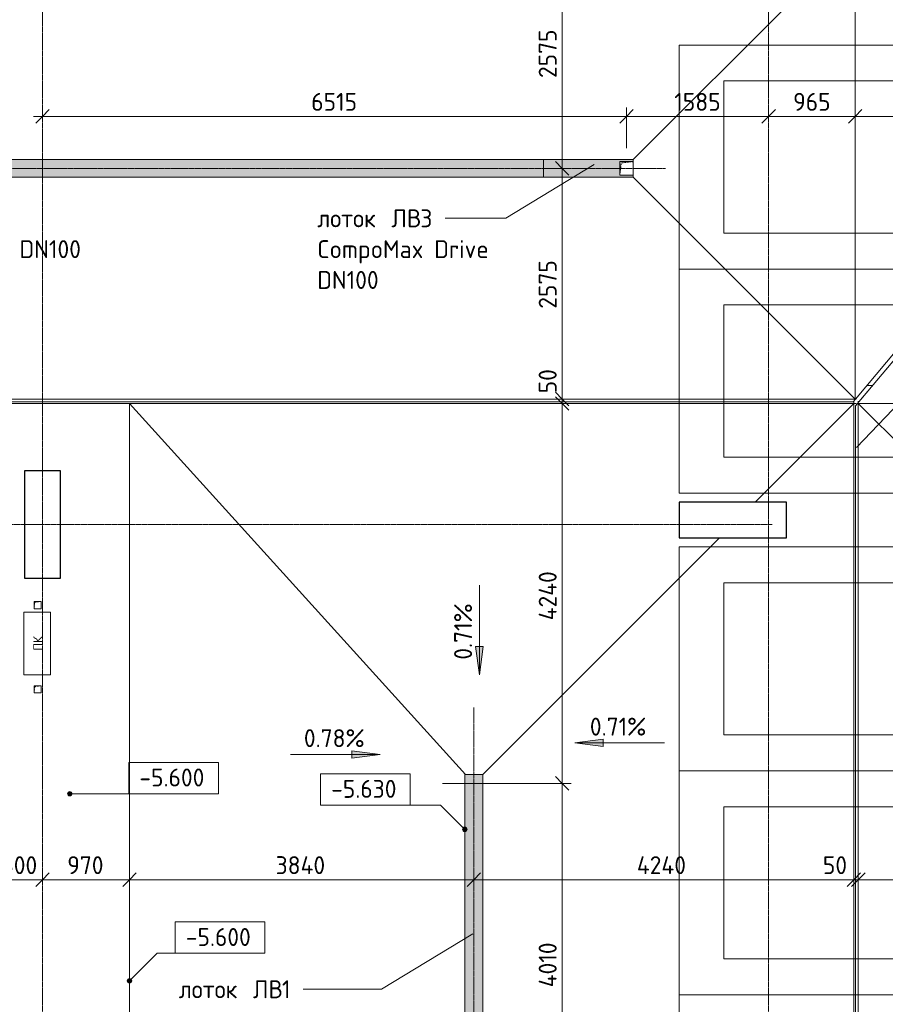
# Model space of a CAD drawing. Header units: millimetres. Extents: x 82112 to 162374, y -10965 to 131389.
# Tile 26 of 82: x 97145 to 106801, y 68644 to 79634. Entities that reach past the tile are written whole.
import ezdxf

# ---------------------------------------------------------------- set-up
doc = ezdxf.new("R2010")
doc.units = ezdxf.units.MM
doc.linetypes.add('3_ Штрих_ 1 х 1 мм', pattern=[2, 1, -1])
doc.linetypes.add('4_ Штрихпунктир_ 10 х 2 мм', pattern=[14, 10, -2, 0, -2])
for name, color, linetype, lineweight in [('A-ANNO-DIMS', 7, 'Continuous', 5), ('A-ANNO-DIMS-100', 7, 'Continuous', 5), ('A-ANNO-NOTE', 7, 'Continuous', 5), ('A-DETL', 7, 'Continuous', 25), ('A-DETL-GENF', 7, 'Continuous', 13), ('A-FLOR', 7, 'Continuous', 13), ('A-GENM', 7, 'Continuous', 13), ('C-PRKG', 7, 'Continuous', 13), ('G-ANNO-DIMS', 7, 'Continuous', 5), ('G-ANNO-TEXT', 7, 'Continuous', 5), ('M-EQPM', 7, 'Continuous', 13), ('S-COLS', 7, 'Continuous', 25), ('S-GRID', 7, 'Continuous', 5)]:
    doc.layers.add(name, color=color, linetype=linetype, lineweight=lineweight)
doc.styles.add('GOST Common', font='GOST_Common.ttf', dxfattribs={"height": 100})
doc.styles.add('GOST Common_2', font='GOST_Common.ttf', dxfattribs={"height": 200})
doc.dimstyles.new('2_мм', dxfattribs={"dimscale": 304.8, "dimtxt": 201.142999, "dimasz": 0.492126, "dimexe": 0.328084, "dimexo": 0.492126, "dimgap": 0, "dimtad": 1, "dimdec": 0, "dimdsep": 46, "dimtxsty": 'GOST Common_2', "dimblk1": 'OBLIQUE', "dimblk2": 'OBLIQUE', "dimsah": 1, "dimcen": 0.09, "dimdle": 0.328084, "dimadec": 5, "dimazin": 2, "dimtfac": 1, "dimtdec": 4, "dimtix": 1, "dimtmove": 1, "dimatfit": 3, "dimfxl": 1, "dimtvp": 1, "dimtolj": 1, "dimtzin": 0, "dimarcsym": 2})
doc.dimstyles.new('2_мм_1', dxfattribs={"dimscale": 304.8, "dimtxt": 201.142999, "dimasz": 0.492126, "dimexe": 0.328084, "dimexo": 0.492126, "dimgap": 0, "dimtad": 1, "dimdec": 0, "dimdsep": 46, "dimtxsty": 'GOST Common_2', "dimblk1": 'OBLIQUE', "dimblk2": 'OBLIQUE', "dimsah": 1, "dimcen": 0.09, "dimdle": 0.328084, "dimadec": 5, "dimazin": 2, "dimtfac": 1, "dimtdec": 4, "dimtix": 1, "dimtmove": 0, "dimatfit": 3, "dimfxl": 1, "dimtvp": 1, "dimtolj": 1, "dimtzin": 0, "dimarcsym": 2})

# ---------------------------------------------------------------- blocks, each defined once
blk = doc.blocks.new('АР_Машиноместо - 5300x2500_С-V1--01_Подвал_МП_часть В')
at = {"layer": 'C-PRKG'}
for p, q in [((2500, 5300), (0, 5300)), ((0, 0), (0, 5300)), ((2500, 0), (2500, 5300)), ((400, 4800), (2100, 4800)), ((400, 500), (400, 4800)), ((2100, 500), (2100, 4800)), ((400, 500), (2100, 500)), ((2500, 0), (0, 0))]:
    blk.add_line(p, q, dxfattribs=at)
blk = doc.blocks.new('АР_Машиноместо - 5300x2500_С-V2--01_Подвал_МП_часть В')
at = {"layer": 'C-PRKG'}
for p, q in [((2500, 0), (0, 0)), ((0, 0), (0, -5300)), ((2500, 0), (2500, -5300)), ((400, -500), (400, -4800)), ((400, -500), (2100, -500)), ((2100, -500), (2100, -4800)), ((400, -4800), (2100, -4800)), ((2500, -5300), (0, -5300))]:
    blk.add_line(p, q, dxfattribs=at)
blk = doc.blocks.new('АР_Лоток - 200х100h_ЛВ1-7517490--01_Подвал_МП_часть В')
at = {"layer": 'M-EQPM', "true_color": 0xdddddd}
blk.add_hatch(color=254, dxfattribs=at).paths.add_polyline_path([(4035, -100), (4035, 100), (0, 100), (0, -100), (2042, -100)])
at = {"layer": 'M-EQPM'}
for p, q in [((4035, 75), (4035, 100)), ((4035, -100), (4035, -75))]:
    blk.add_line(p, q, dxfattribs=at)
blk = doc.blocks.new('АР_Канал вертикальный прямоугольный - ПК-3237398--01_Подвал_МП_часть В')
at = {"layer": 'A-DETL-GENF', "linetype": '3_ Штрих_ 1 х 1 мм'}
for p, q in [((350, 150), (-350, 150)), ((-350, 150), (-350, -150)), ((350, -150), (350, 150)), ((-350, -150), (350, -150))]:
    blk.add_line(p, q, dxfattribs=at)
at = {"layer": 'M-EQPM'}
for p, q in [((-350, -150), (-350, 150)), ((-350, 150), (350, 150)), ((350, 150), (350, -150)), ((350, -150), (-350, -150))]:
    blk.add_line(p, q, dxfattribs=at)
blk = doc.blocks.new('АР_Канал вертикальный прямоугольный - ВК-5403405--01_Подвал_МП_часть В')
at = {"layer": 'A-DETL-GENF'}
blk.add_hatch(color=256, dxfattribs=at).paths.add_polyline_path([(-75, -75), (-60, 60), (75, 75), (-75, 75)])
at = {"layer": 'A-DETL-GENF', "linetype": '3_ Штрих_ 1 х 1 мм'}
for p, q in [((75, 75), (-75, 75)), ((-75, 75), (-75, -75)), ((75, 75), (-75, 75)), ((-75, 75), (-75, -75)), ((-75, -75), (-60, 60)), ((-75, -75), (-60, 60)), ((-60, 60), (75, 75)), ((-60, 60), (75, 75)), ((75, -75), (75, 75)), ((-75, -75), (75, -75))]:
    blk.add_line(p, q, dxfattribs=at)
at = {"layer": 'M-EQPM'}
for p, q in [((-75, -75), (-75, 75)), ((-75, 75), (75, 75)), ((75, 75), (75, -75)), ((75, -75), (-75, -75))]:
    blk.add_line(p, q, dxfattribs=at)
blk = doc.blocks.new('АР_Канал вертикальный прямоугольный - АПТ-5386077--01_Подвал_МП_часть В')
at = {"layer": 'A-DETL-GENF'}
blk.add_hatch(color=256, dxfattribs=at).paths.add_polyline_path([(-40, -40), (-32, 32), (40, 40), (-40, 40)])
at = {"layer": 'A-DETL-GENF', "linetype": '3_ Штрих_ 1 х 1 мм'}
for p, q in [((40, 40), (-40, 40)), ((-40, 40), (-40, -40)), ((40, 40), (-40, 40)), ((-40, 40), (-40, -40)), ((-40, -40), (-32, 32)), ((-40, -40), (-32, 32)), ((-32, 32), (40, 40)), ((-32, 32), (40, 40)), ((40, -40), (40, 40)), ((-40, -40), (40, -40))]:
    blk.add_line(p, q, dxfattribs=at)
at = {"layer": 'M-EQPM'}
for p, q in [((-40, -40), (-40, 40)), ((-40, 40), (40, 40)), ((40, 40), (40, -40)), ((40, -40), (-40, -40))]:
    blk.add_line(p, q, dxfattribs=at)
blk = doc.blocks.new('АР-Заполнение деф_ шва - Д_ш_-4338032--01_Подвал_МП_часть В')
at = {"layer": 'A-GENM'}
for p, q in [((29350, 25), (49475, 25)), ((29350, -25), (49475, -25))]:
    blk.add_line(p, q, dxfattribs=at)
blk = doc.blocks.new('АР-Заполнение деф_ шва - Д_ш_-4338033--01_Подвал_МП_часть В')
at = {"layer": 'A-GENM'}
for p, q in [((0, 25), (18575, 25)), ((0, -25), (18575, -25))]:
    blk.add_line(p, q, dxfattribs=at)
blk = doc.blocks.new('АР-Заполнение деф_ шва - Д_ш_-4338129--01_Подвал_МП_часть В')
at = {"layer": 'A-GENM'}
for p, q in [((0, 25), (6713, 25)), ((0, -25), (6713, -25))]:
    blk.add_line(p, q, dxfattribs=at)
blk = doc.blocks.new('АР_Лоток - 200х100h_ЛВ1-7518947--01_Подвал_МП_часть В')
at = {"layer": 'M-EQPM', "true_color": 0xdddddd}
blk.add_hatch(color=254, dxfattribs=at).paths.add_polyline_path([(22478, -100), (23215, -100), (23215, 100), (6575, 100), (6575, -100), (14335, -100)])
at = {"layer": 'M-EQPM'}
blk.add_line((23215, -100), (23215, 100), dxfattribs=at)
blk = doc.blocks.new('АР_Лоток - 200х100h_L_1000_с вертик_отводом_ЛВ3-V36--01_Подвал_МП_часть В')
at = {"layer": 'M-EQPM', "true_color": 0xdddddd}
blk.add_hatch(color=254, dxfattribs=at).paths.add_polyline_path([(1000, -100), (1000, -75), (850, -75), (850, 75), (1000, 75), (1000, 100), (0, 100), (0, -100), (865, -100)])
at = {"layer": 'M-EQPM'}
blk.add_line((0, 100), (0, -100), dxfattribs=at)
blk = doc.blocks.new('DIMBLOCK33--01_Подвал_МП_часть В')
at = {"layer": 'A-ANNO-DIMS-100', "transparency": 16777216}
for p, q in [((97400, 78511), (97400, 78655)), ((103915, 78200), (103915, 78655)), ((97300, 78555), (103915, 78555)), ((97400, 78555), (97400, 78511)), ((103915, 78555), (103915, 78200))]:
    blk.add_line(p, q, dxfattribs=at)
at = {"layer": 'A-ANNO-DIMS-100', "lineweight": 25, "transparency": 16777216}
for p, q in [((97400, 78555), (97475, 78630)), ((103915, 78555), (103990, 78630)), ((97400, 78555), (97325, 78480)), ((103915, 78555), (103840, 78480))]:
    blk.add_line(p, q, dxfattribs=at)
at = {"layer": 'A-ANNO-DIMS-100', "color": 0, "transparency": 16777216, "insert": (100397, 78817), "char_height": 200, "width": 625.93, "attachment_point": 1, "line_spacing_factor": 1.022761, "style": 'GOST Common_2'}
blk.add_mtext('6515', dxfattribs=at)
blk = doc.blocks.new('_Oblique')
at = {"color": 0, "linetype": 'ByBlock', "lineweight": -2}
blk.add_line((-0.5, -0.5), (0.5, 0.5), dxfattribs=at)
blk = doc.blocks.new('DIMBLOCK34--01_Подвал_МП_часть В')
at = {"layer": 'A-ANNO-DIMS-100', "transparency": 16777216}
for p, q in [((103915, 78200), (103915, 78655)), ((105500, 78511), (105500, 78655)), ((103915, 78555), (105500, 78555)), ((103915, 78555), (103915, 78200)), ((105500, 78555), (105500, 78511))]:
    blk.add_line(p, q, dxfattribs=at)
at = {"layer": 'A-ANNO-DIMS-100', "lineweight": 25, "transparency": 16777216}
for p, q in [((103915, 78555), (103990, 78630)), ((105500, 78555), (105575, 78630)), ((103915, 78555), (103840, 78480)), ((105500, 78555), (105425, 78480))]:
    blk.add_line(p, q, dxfattribs=at)
at = {"layer": 'A-ANNO-DIMS-100', "color": 0, "transparency": 16777216, "insert": (104447, 78817), "char_height": 200, "width": 625.93, "attachment_point": 1, "line_spacing_factor": 1.022761, "style": 'GOST Common_2'}
blk.add_mtext('1585', dxfattribs=at)
blk = doc.blocks.new('DIMBLOCK35--01_Подвал_МП_часть В')
at = {"layer": 'A-ANNO-DIMS-100', "transparency": 16777216}
for p, q in [((105500, 78511), (105500, 78655)), ((106465, 78511), (106465, 78655)), ((105500, 78555), (106465, 78555)), ((105500, 78555), (105500, 78511)), ((106465, 78555), (106465, 78511))]:
    blk.add_line(p, q, dxfattribs=at)
at = {"layer": 'A-ANNO-DIMS-100', "lineweight": 25, "transparency": 16777216}
for p, q in [((105500, 78555), (105575, 78630)), ((106465, 78555), (106540, 78630)), ((105500, 78555), (105425, 78480)), ((106465, 78555), (106390, 78480))]:
    blk.add_line(p, q, dxfattribs=at)
at = {"layer": 'A-ANNO-DIMS-100', "color": 0, "transparency": 16777216, "insert": (105773, 78817), "char_height": 200, "width": 503.2, "attachment_point": 1, "line_spacing_factor": 1.022761, "style": 'GOST Common_2'}
blk.add_mtext('965', dxfattribs=at)
blk = doc.blocks.new('DIMBLOCK36--01_Подвал_МП_часть В')
at = {"layer": 'A-ANNO-DIMS-100', "transparency": 16777216}
for p, q in [((106465, 78511), (106465, 78655)), ((108270, 78511), (108270, 78655)), ((106465, 78555), (108270, 78555)), ((106465, 78555), (106465, 78511)), ((108270, 78555), (108270, 78511))]:
    blk.add_line(p, q, dxfattribs=at)
at = {"layer": 'A-ANNO-DIMS-100', "lineweight": 25, "transparency": 16777216}
for p, q in [((106465, 78555), (106540, 78630)), ((108270, 78555), (108345, 78630)), ((106465, 78555), (106390, 78480)), ((108270, 78555), (108195, 78480))]:
    blk.add_line(p, q, dxfattribs=at)
at = {"layer": 'A-ANNO-DIMS-100', "color": 0, "transparency": 16777216, "insert": (107107, 78817), "char_height": 200, "width": 625.93, "attachment_point": 1, "line_spacing_factor": 1.022761, "style": 'GOST Common_2'}
blk.add_mtext('1805', dxfattribs=at)
blk = doc.blocks.new('DIMBLOCK43--01_Подвал_МП_часть В')
at = {"layer": 'A-ANNO-DIMS-100', "lineweight": 25, "transparency": 16777216}
for p, q in [((103196, 80550), (103121, 80625)), ((103196, 80550), (103271, 80475)), ((103196, 77975), (103121, 78050)), ((103196, 77975), (103271, 77900))]:
    blk.add_line(p, q, dxfattribs=at)
at = {"layer": 'A-ANNO-DIMS-100', "transparency": 16777216}
for p, q in [((103152, 80550), (103296, 80550)), ((103196, 80550), (103152, 80550)), ((103196, 80550), (103196, 77975)), ((103152, 77975), (103296, 77975)), ((103196, 77975), (103152, 77975))]:
    blk.add_line(p, q, dxfattribs=at)
at = {"layer": 'A-ANNO-DIMS-100', "color": 0, "transparency": 16777216, "insert": (102935, 78983), "char_height": 200, "width": 670.93, "attachment_point": 1, "rotation": 90, "line_spacing_factor": 1.022761, "style": 'GOST Common_2'}
blk.add_mtext('2575', dxfattribs=at)
blk = doc.blocks.new('DIMBLOCK44--01_Подвал_МП_часть В')
at = {"layer": 'A-ANNO-DIMS-100', "lineweight": 25, "transparency": 16777216}
for p, q in [((103196, 77975), (103121, 78050)), ((103196, 77975), (103271, 77900)), ((103196, 75400), (103121, 75475)), ((103196, 75400), (103271, 75325))]:
    blk.add_line(p, q, dxfattribs=at)
at = {"layer": 'A-ANNO-DIMS-100', "transparency": 16777216}
for p, q in [((103152, 77975), (103296, 77975)), ((103196, 77975), (103152, 77975)), ((103196, 77975), (103196, 75400)), ((103152, 75400), (103296, 75400)), ((103196, 75400), (103152, 75400))]:
    blk.add_line(p, q, dxfattribs=at)
at = {"layer": 'A-ANNO-DIMS-100', "color": 0, "transparency": 16777216, "insert": (102935, 76408), "char_height": 200, "width": 670.93, "attachment_point": 1, "rotation": 90, "line_spacing_factor": 1.022761, "style": 'GOST Common_2'}
blk.add_mtext('2575', dxfattribs=at)
blk = doc.blocks.new('DIMBLOCK45--01_Подвал_МП_часть В')
at = {"layer": 'A-ANNO-DIMS-100', "transparency": 16777216}
for p, q in [((103196, 75743), (103196, 75364)), ((103152, 75400), (103296, 75400)), ((103196, 75400), (103152, 75400)), ((103196, 75400), (103196, 75350)), ((103152, 75350), (103296, 75350)), ((103196, 75350), (103152, 75350)), ((103196, 75364), (103196, 75375))]:
    blk.add_line(p, q, dxfattribs=at)
at = {"layer": 'A-ANNO-DIMS-100', "lineweight": 25, "transparency": 16777216}
for p, q in [((103196, 75400), (103121, 75475)), ((103196, 75350), (103121, 75425)), ((103196, 75400), (103271, 75325)), ((103196, 75350), (103271, 75275))]:
    blk.add_line(p, q, dxfattribs=at)
at = {"layer": 'A-ANNO-DIMS-100', "color": 0, "transparency": 16777216, "insert": (102935, 75464), "char_height": 200, "width": 335.47, "attachment_point": 1, "rotation": 90, "line_spacing_factor": 1.022761, "style": 'GOST Common_2'}
blk.add_mtext('50', dxfattribs=at)
blk = doc.blocks.new('DIMBLOCK46--01_Подвал_МП_часть В')
at = {"layer": 'A-ANNO-DIMS-100', "lineweight": 25, "transparency": 16777216}
for p, q in [((103196, 75350), (103121, 75425)), ((103196, 75350), (103271, 75275)), ((103196, 71110), (103121, 71185)), ((103196, 71110), (103271, 71035))]:
    blk.add_line(p, q, dxfattribs=at)
at = {"layer": 'A-ANNO-DIMS-100', "transparency": 16777216}
for p, q in [((103152, 75350), (103296, 75350)), ((103196, 75350), (103152, 75350)), ((103196, 75350), (103196, 71110)), ((101860, 71110), (103296, 71110)), ((103196, 71110), (101860, 71110))]:
    blk.add_line(p, q, dxfattribs=at)
at = {"layer": 'A-ANNO-DIMS-100', "color": 0, "transparency": 16777216, "insert": (102935, 72930), "char_height": 200, "width": 720.02, "attachment_point": 1, "rotation": 90, "line_spacing_factor": 1.022761, "style": 'GOST Common_2'}
blk.add_mtext('4240', dxfattribs=at)
blk = doc.blocks.new('DIMBLOCK47--01_Подвал_МП_часть В')
at = {"layer": 'A-ANNO-DIMS-100', "transparency": 16777216}
for p, q in [((101860, 71110), (103296, 71110)), ((103196, 71110), (101860, 71110)), ((103196, 71110), (103196, 67100)), ((102510, 67100), (103296, 67100)), ((103196, 67100), (102510, 67100))]:
    blk.add_line(p, q, dxfattribs=at)
at = {"layer": 'A-ANNO-DIMS-100', "lineweight": 25, "transparency": 16777216}
for p, q in [((103196, 71110), (103121, 71185)), ((103196, 71110), (103271, 71035)), ((103196, 67100), (103121, 67175)), ((103196, 67100), (103271, 67025))]:
    blk.add_line(p, q, dxfattribs=at)
at = {"layer": 'A-ANNO-DIMS-100', "color": 0, "transparency": 16777216, "insert": (102935, 68834), "char_height": 200, "width": 650.48, "attachment_point": 1, "rotation": 90, "line_spacing_factor": 1.022761, "style": 'GOST Common_2'}
blk.add_mtext('4010', dxfattribs=at)
blk = doc.blocks.new('DIMBLOCK51--01_Подвал_МП_часть В')
at = {"layer": 'A-ANNO-DIMS-100', "transparency": 16777216}
for p, q in [((96900, 69991), (96900, 70135)), ((97400, 69991), (97400, 70135)), ((96800, 70035), (97400, 70035)), ((96900, 70035), (96900, 69991)), ((97400, 70035), (97400, 69991))]:
    blk.add_line(p, q, dxfattribs=at)
at = {"layer": 'A-ANNO-DIMS-100', "lineweight": 25, "transparency": 16777216}
for p, q in [((96900, 70035), (96825, 69960)), ((96900, 70035), (96975, 70110)), ((97400, 70035), (97325, 69960)), ((97400, 70035), (97475, 70110))]:
    blk.add_line(p, q, dxfattribs=at)
at = {"layer": 'A-ANNO-DIMS-100', "color": 0, "transparency": 16777216, "insert": (96940, 70297), "char_height": 200, "width": 503.2, "attachment_point": 1, "line_spacing_factor": 1.022761, "style": 'GOST Common_2'}
blk.add_mtext('500', dxfattribs=at)
blk = doc.blocks.new('DIMBLOCK52--01_Подвал_МП_часть В')
at = {"layer": 'A-ANNO-DIMS-100', "transparency": 16777216}
for p, q in [((97400, 69991), (97400, 70135)), ((98370, 69991), (98370, 70135)), ((97400, 70035), (98370, 70035)), ((97400, 70035), (97400, 69991)), ((98370, 70035), (98370, 69991))]:
    blk.add_line(p, q, dxfattribs=at)
at = {"layer": 'A-ANNO-DIMS-100', "lineweight": 25, "transparency": 16777216}
for p, q in [((97400, 70035), (97325, 69960)), ((97400, 70035), (97475, 70110)), ((98370, 70035), (98295, 69960)), ((98370, 70035), (98445, 70110))]:
    blk.add_line(p, q, dxfattribs=at)
at = {"layer": 'A-ANNO-DIMS-100', "color": 0, "transparency": 16777216, "insert": (97675, 70297), "char_height": 200, "width": 503.2, "attachment_point": 1, "line_spacing_factor": 1.022761, "style": 'GOST Common_2'}
blk.add_mtext('970', dxfattribs=at)
blk = doc.blocks.new('DIMBLOCK53--01_Подвал_МП_часть В')
at = {"layer": 'A-ANNO-DIMS-100', "transparency": 16777216}
for p, q in [((98370, 69991), (98370, 70135)), ((102210, 69991), (102210, 70135)), ((98370, 70035), (102210, 70035)), ((98370, 70035), (98370, 69991)), ((102210, 70035), (102210, 69991))]:
    blk.add_line(p, q, dxfattribs=at)
at = {"layer": 'A-ANNO-DIMS-100', "lineweight": 25, "transparency": 16777216}
for p, q in [((98370, 70035), (98295, 69960)), ((98370, 70035), (98445, 70110)), ((102210, 70035), (102135, 69960)), ((102210, 70035), (102285, 70110))]:
    blk.add_line(p, q, dxfattribs=at)
at = {"layer": 'A-ANNO-DIMS-100', "color": 0, "transparency": 16777216, "insert": (100000, 70297), "char_height": 200, "width": 695.48, "attachment_point": 1, "line_spacing_factor": 1.022761, "style": 'GOST Common_2'}
blk.add_mtext('3840', dxfattribs=at)
blk = doc.blocks.new('DIMBLOCK54--01_Подвал_МП_часть В')
at = {"layer": 'A-ANNO-DIMS-100', "transparency": 16777216}
for p, q in [((102210, 69991), (102210, 70135)), ((106450, 69991), (106450, 70135)), ((102210, 70035), (106450, 70035)), ((102210, 70035), (102210, 69991)), ((106450, 70035), (106450, 69991))]:
    blk.add_line(p, q, dxfattribs=at)
at = {"layer": 'A-ANNO-DIMS-100', "lineweight": 25, "transparency": 16777216}
for p, q in [((102210, 70035), (102135, 69960)), ((102210, 70035), (102285, 70110)), ((106450, 70035), (106375, 69960)), ((106450, 70035), (106525, 70110))]:
    blk.add_line(p, q, dxfattribs=at)
at = {"layer": 'A-ANNO-DIMS-100', "color": 0, "transparency": 16777216, "insert": (104030, 70297), "char_height": 200, "width": 720.02, "attachment_point": 1, "line_spacing_factor": 1.022761, "style": 'GOST Common_2'}
blk.add_mtext('4240', dxfattribs=at)
blk = doc.blocks.new('DIMBLOCK55--01_Подвал_МП_часть В')
at = {"layer": 'A-ANNO-DIMS-100', "transparency": 16777216}
for p, q in [((106450, 69991), (106450, 70135)), ((106500, 69991), (106500, 70135)), ((106105, 70035), (106485, 70035)), ((106450, 70035), (106500, 70035)), ((106450, 70035), (106450, 69991)), ((106485, 70035), (106475, 70035)), ((106500, 70035), (106500, 69991))]:
    blk.add_line(p, q, dxfattribs=at)
at = {"layer": 'A-ANNO-DIMS-100', "lineweight": 25, "transparency": 16777216}
for p, q in [((106450, 70035), (106375, 69960)), ((106500, 70035), (106425, 69960)), ((106450, 70035), (106525, 70110)), ((106500, 70035), (106575, 70110))]:
    blk.add_line(p, q, dxfattribs=at)
at = {"layer": 'A-ANNO-DIMS-100', "color": 0, "transparency": 16777216, "insert": (106105, 70297), "char_height": 200, "width": 335.47, "attachment_point": 1, "line_spacing_factor": 1.022761, "style": 'GOST Common_2'}
blk.add_mtext('50', dxfattribs=at)
blk = doc.blocks.new('DIMBLOCK56--01_Подвал_МП_часть В')
at = {"layer": 'A-ANNO-DIMS-100', "transparency": 16777216}
for p, q in [((106500, 69991), (106500, 70135)), ((108660, 69991), (108660, 70135)), ((106500, 70035), (108660, 70035)), ((106500, 70035), (106500, 69991)), ((108660, 70035), (108660, 69991))]:
    blk.add_line(p, q, dxfattribs=at)
at = {"layer": 'A-ANNO-DIMS-100', "lineweight": 25, "transparency": 16777216}
for p, q in [((106500, 70035), (106425, 69960)), ((106500, 70035), (106575, 70110)), ((108660, 70035), (108585, 69960)), ((108660, 70035), (108735, 70110))]:
    blk.add_line(p, q, dxfattribs=at)
at = {"layer": 'A-ANNO-DIMS-100', "color": 0, "transparency": 16777216, "insert": (107319, 70297), "char_height": 200, "width": 625.93, "attachment_point": 1, "line_spacing_factor": 1.022761, "style": 'GOST Common_2'}
blk.add_mtext('2160', dxfattribs=at)
blk = doc.blocks.new('Высотные отметки - Frame_2-749557--01_Подвал_МП_часть В')
at = {"layer": 'G-ANNO-DIMS'}
for p, q in [((-5, 3.5), (-5, 0)), ((5, 3.5), (-5, 3.5)), ((5, 0), (5, 3.5)), ((-5, 0), (5, 0))]:
    blk.add_line(p, q, dxfattribs=at)

msp = doc.modelspace()

# ---------------------------------------------------------------- hatches: boundary and pattern name
at = {"layer": 'G-ANNO-DIMS'}
for points in [[(102272.478757, 72321.926016), (102314.278425, 72639.426016), (102230.679089, 72639.426016)], [(103336.406789, 71561.879364), (103653.906789, 71520.079696), (103653.906789, 71603.679032)], [(101166.197412, 71433.252325), (100848.697412, 71475.051993), (100848.697412, 71391.452657)], [(101166.197412, 71433.252325), (100848.697412, 71475.051993), (100848.697412, 71391.452657)]]:
    msp.add_hatch(color=256, dxfattribs=at).paths.add_polyline_path(points)
h = msp.add_hatch(color=256, dxfattribs=at)
edge = h.paths.add_edge_path()
edge.add_arc((97703.549097, 70994.263642), 25, 0, 360)
h = msp.add_hatch(color=256, dxfattribs=at)
edge = h.paths.add_edge_path()
edge.add_arc((102110, 70596.686551), 25, 0, 360)
h = msp.add_hatch(color=256, dxfattribs=at)
edge = h.paths.add_edge_path()
edge.add_arc((98370, 68905.711495), 25, 0, 360)

# ---------------------------------------------------------------- linework, layer by layer
at = {"layer": 'A-DETL', "linetype": '4_ Штрихпунктир_ 10 х 2 мм', "lineweight": 5}
for p, q in [((88850, 77975), (104350, 77975)), ((102210, 71955.796145), (102210, 56800))]:
    msp.add_line(p, q, dxfattribs=at)
at = {"layer": 'A-FLOR'}
for p, q in [((106465, 80550), (103990, 78075)), ((106465, 80550), (106465, 75400)), ((106467.369071, 75400), (110787.369071, 80550)), ((110850, 80546.93872), (106470, 75325.410942)), ((103990, 78075), (86349.50616, 78075)), ((103990, 78050), (103990, 78075)), ((103990, 77875), (86349.50616, 77875)), ((103990, 77875), (103990, 77900)), ((106465, 75400), (103990, 77875)), ((106650, 75550), (106593.194313, 75550)), ((106650, 75539.994275), (106650, 75550)), ((106467.369071, 75400), (86349.50616, 75400)), ((106442.141002, 75370), (106467.30605, 75400)), ((86349.50616, 75370), (106442.141002, 75370)), ((86349.50616, 75350), (106450, 75350)), ((102119.433962, 71210), (98370, 75350)), ((98370, 58200.062244), (98370, 75350)), ((105350, 74250), (106450, 75350)), ((106450, 75350), (106450, 56800)), ((106470, 75325.410942), (106470, 56800)), ((106500, 56800), (106500, 75361.174831)), ((108660, 73190), (106500, 75350)), ((106500, 75350), (110820, 75350)), ((102310, 71210), (104950, 73850)), ((102110, 56800), (102110, 71210)), ((102110, 71210), (102310, 71210)), ((102310, 71210), (102310, 56800))]:
    msp.add_line(p, q, dxfattribs=at)
at = {"layer": 'G-ANNO-DIMS'}
for p, q in [((102272.478757, 73321.926016), (102272.478757, 72321.926016)), ((102314.278425, 72639.426016), (102230.679089, 72639.426016)), ((102230.679089, 72639.426016), (102272.478757, 72321.926016)), ((102272.478757, 72321.926016), (102314.278425, 72639.426016)), ((103653.906789, 71603.679032), (103336.406789, 71561.879364)), ((103336.406789, 71561.879364), (103653.906789, 71520.079696)), ((104336.406789, 71561.879364), (103336.406789, 71561.879364)), ((103653.906789, 71520.079696), (103653.906789, 71603.679032)), ((101166.197412, 71433.252325), (100848.697412, 71475.051993)), ((100848.697412, 71475.051993), (100848.697412, 71391.452657)), ((101166.197412, 71433.252325), (100848.697412, 71475.051993)), ((100848.697412, 71475.051993), (100848.697412, 71391.452657)), ((100166.197412, 71433.252325), (101166.197412, 71433.252325)), ((100166.197412, 71433.252325), (101166.197412, 71433.252325)), ((100848.697412, 71391.452657), (101166.197412, 71433.252325)), ((100848.697412, 71391.452657), (101166.197412, 71433.252325)), ((97703.549097, 70994.263642), (98440.271983, 70994.263642)), ((98440.271983, 70994.263642), (98862.659771, 70994.263642)), ((101839.467028, 70867.219523), (101001.903192, 70867.219523)), ((102110, 70596.686551), (101839.467028, 70867.219523)), ((98370, 68905.711495), (98677.92932, 69213.640815)), ((98677.92932, 69213.640815), (99380.314894, 69213.640815))]:
    msp.add_line(p, q, dxfattribs=at)
for centre in [(97703.549097, 70994.263642), (102110, 70596.686551), (98370, 68905.711495)]:
    msp.add_circle(centre, 25, dxfattribs=at)
at = {"layer": 'G-ANNO-TEXT'}
for p, q in [((103552.86414, 78019.210401), (102569.709693, 77416.982434)), ((102473.936781, 77416.982434), (101891.540948, 77416.982434)), ((102569.709693, 77416.982434), (102473.936781, 77416.982434)), ((106481.716988, 74860.04688), (107271.516066, 75692.211046)), ((102200.739729, 69431.224171), (101181.241161, 68812.02451)), ((100929.32866, 68812.02451), (100307.245327, 68812.02451)), ((101181.241161, 68812.02451), (100929.32866, 68812.02451))]:
    msp.add_line(p, q, dxfattribs=at)
at = {"layer": 'S-COLS'}
for p, q in [((97600, 74600), (97200, 74600)), ((97200, 74600), (97200, 73400)), ((97600, 73400), (97600, 74600)), ((105700, 74250), (104500, 74250)), ((104500, 74250), (104500, 73850)), ((105700, 73850), (105700, 74250)), ((104500, 73850), (105700, 73850)), ((97200, 73400), (97600, 73400))]:
    msp.add_line(p, q, dxfattribs=at)
at = {"layer": 'S-GRID', "linetype": '4_ Штрихпунктир_ 10 х 2 мм'}
for p, q in [((97400, 53841.693029), (97400, 80104.964717)), ((105500, 53841.693029), (105500, 80104.964717)), ((105537.576158, 74000), (84395.24188, 74000))]:
    msp.add_line(p, q, dxfattribs=at)

# ---------------------------------------------------------------- block references
at = {"layer": 'A-GENM'}
for name, p, rotation in [('АР-Заполнение деф_ шва - Д_ш_-4338129--01_Подвал_МП_часть В', (106486.457162, 75383.93031), 50.00890036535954), ('АР-Заполнение деф_ шва - Д_ш_-4338033--01_Подвал_МП_часть В', (106475, 75375), 270)]:
    msp.add_blockref(name, p, dxfattribs=dict(at, rotation=rotation))
msp.add_blockref('АР-Заполнение деф_ шва - Д_ш_-4338032--01_Подвал_МП_часть В', (56999.967009, 75375), dxfattribs=at)
at = {"layer": 'C-PRKG'}
for name, p, rotation in [('АР_Машиноместо - 5300x2500_С-V1--01_Подвал_МП_часть В', (104500, 79350), 269.9999999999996), ('АР_Машиноместо - 5300x2500_С-V2--01_Подвал_МП_часть В', (104500, 74350), 89.99999999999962), ('АР_Машиноместо - 5300x2500_С-V1--01_Подвал_МП_часть В', (104500, 73750), 270.0000000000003), ('АР_Машиноместо - 5300x2500_С-V2--01_Подвал_МП_часть В', (104500, 68750), 90.00000000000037), ('АР_Машиноместо - 5300x2500_С-V1--01_Подвал_МП_часть В', (104500, 68750), 270.0000000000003)]:
    msp.add_blockref(name, p, dxfattribs=dict(at, rotation=rotation))
at = {"layer": 'G-ANNO-DIMS', "extrusion": (0, 0, -1), "xscale": 99.99999999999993, "yscale": 99.99999999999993, "zscale": 99.99999999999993}
for p in [(-98862.659771, 70994.263642), (-99380.314894, 69213.640815)]:
    msp.add_blockref('Высотные отметки - Frame_2-749557--01_Подвал_МП_часть В', p, dxfattribs=at)
at = {"layer": 'G-ANNO-DIMS', "xscale": 99.99999999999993, "yscale": 99.99999999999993, "zscale": 99.99999999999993}
msp.add_blockref('Высотные отметки - Frame_2-749557--01_Подвал_МП_часть В', (101001.903192, 70867.219523), dxfattribs=at)
at = {"layer": 'M-EQPM'}
for name, p in [('АР_Лоток - 200х100h_ЛВ1-7518947--01_Подвал_МП_часть В', (79775, 77975)), ('АР_Лоток - 200х100h_L_1000_с вертик_отводом_ЛВ3-V36--01_Подвал_МП_часть В', (102990, 77975)), ('АР_Канал вертикальный прямоугольный - ВК-5403405--01_Подвал_МП_часть В', (103915, 77975)), ('АР_Канал вертикальный прямоугольный - АПТ-5386077--01_Подвал_МП_часть В', (97345, 73100)), ('АР_Канал вертикальный прямоугольный - АПТ-5386077--01_Подвал_МП_часть В', (97345, 72160))]:
    msp.add_blockref(name, p, dxfattribs=at)
for name, p, rotation in [('АР_Канал вертикальный прямоугольный - ПК-3237398--01_Подвал_МП_часть В', (97340, 72670), 90.00000000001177), ('АР_Лоток - 200х100h_ЛВ1-7517490--01_Подвал_МП_часть В', (102210, 71210), 270)]:
    msp.add_blockref(name, p, dxfattribs=dict(at, rotation=rotation))

# ---------------------------------------------------------------- texts
at = {"layer": 'A-ANNO-NOTE', "insert": (97296.390264, 72592.406744), "char_height": 100, "width": 192.405, "attachment_point": 1, "rotation": 90, "style": 'GOST Common'}
msp.add_mtext('ПК', dxfattribs=at)
at = {"layer": 'G-ANNO-DIMS', "insert": (101991.113096, 72491.058918), "char_height": 200, "width": 794.08103471, "attachment_point": 1, "rotation": 90, "line_spacing_factor": 1.022761, "style": 'GOST Common_2'}
msp.add_mtext('0.71%', dxfattribs=at)
at = {"layer": 'G-ANNO-DIMS', "char_height": 200, "attachment_point": 1, "line_spacing_factor": 1.022761, "style": 'GOST Common_2'}
for s, insert, width in [('0.71%', (103505.539692, 71843.245024), 794.08103471), ('0.78%', (100315.216813, 71714.617985), 842.35343804), ('0.78%', (100315.216813, 71714.617985), 842.35343804), ('-5.600', (98480.503244, 71275.629303), 917.17566319), ('-5.630', (100619.746666, 71148.585184), 917.17566319), ('-5.600', (98998.158367, 69495.006476), 917.17566319)]:
    msp.add_mtext(s, dxfattribs=dict(at, insert=insert, width=width))
at = {"layer": 'G-ANNO-TEXT', "char_height": 200, "attachment_point": 1, "style": 'GOST Common_2'}
for s, insert, width in [('\\fGOST Common|b0|i0|c204|p34|; ', (101217.999281, 77516.982434), 88.185625), ('ЛВ', (101290.759698, 77516.982434), 392.826875), ('3 ', (101614.874281, 77516.982434), 256.54), ('лоток', (100463.936781, 77516.982434), 913.92375), ('CompoMax Drive DN100', (95108.367952, 77173.024101), 3310.969375), ('CompoMax Drive', (100463.936781, 77173.024101), 2348.944375), ('DN100', (100463.936781, 76829.065768), 873.839375), ('\\fGOST Common|b0|i0|c204|p34|; ', (99673.39116, 68912.02451), 88.185625), ('ЛВ', (99746.151577, 68912.02451), 392.826875), ('1 ', (100070.26616, 68912.02451), 208.43875), ('лоток', (98919.32866, 68912.02451), 913.92375)]:
    msp.add_mtext(s, dxfattribs=dict(at, insert=insert, width=width))

# ---------------------------------------------------------------- dimensions: what is measured, and where the dimension line sits
at = {"layer": 'A-ANNO-DIMS'}
for base, p1, p2, override, picture, middle in [((103196.1571, 77975), (103302.223117, 80550), (103302.223117, 77975), {"dimpost": '<>', "dimfxl": 2575}, 'DIMBLOCK43--01_Подвал_МП_часть В', (103096.1571, 79262.5)), ((103196.1571, 75400), (103302.223117, 77975), (103302.223117, 75400), {"dimpost": '<>', "dimfxl": 2575}, 'DIMBLOCK44--01_Подвал_МП_часть В', (103096.1571, 76687.5)), ((103196.1571, 71110), (103302.223117, 75350), (101709.954905, 71110), {"dimpost": '<>', "dimfxl": 4529.118906}, 'DIMBLOCK46--01_Подвал_МП_часть В', (103096.1571, 73230)), ((103196.1571, 67100), (101709.954905, 71110), (102360, 67100), {"dimpost": '<>', "dimfxl": 4062.346443}, 'DIMBLOCK47--01_Подвал_МП_часть В', (103096.1571, 69105))]:
    dim = msp.add_linear_dim(base=base, p1=p1, p2=p2, angle=90, dimstyle='2_мм_1', override=override, dxfattribs=at)
    dim.commit()
    dim.dimension.update_dxf_attribs({"geometry": picture, "text_midpoint": middle})
for base, p1, p2, override, picture, middle in [((103915, 78555.313106), (97400, 78661.379123), (103915, 78050), {"dimpost": '<>', "dimfxl": 6543.623571}, 'DIMBLOCK33--01_Подвал_МП_часть В', (100657.5, 78655.313106)), ((105500, 78555.313106), (103915, 78050), (105500, 78661.379123), {"dimpost": '<>', "dimfxl": 1698.825898}, 'DIMBLOCK34--01_Подвал_МП_часть В', (104707.5, 78655.313106)), ((106465, 78555.313106), (105500, 78661.379123), (106465, 78661.379123), {"dimpost": '<>', "dimfxl": 965}, 'DIMBLOCK35--01_Подвал_МП_часть В', (105982.5, 78655.313106)), ((108270, 78555.313106), (106465, 78661.379123), (108270, 78661.379123), {"dimpost": '<>', "dimfxl": 1805}, 'DIMBLOCK36--01_Подвал_МП_часть В', (107367.5, 78655.313106)), ((97400, 70035.162723), (96900, 70141.22874), (97400, 70141.22874), {"dimpost": '<>', "dimfxl": 500}, 'DIMBLOCK51--01_Подвал_МП_часть В', (97150, 70135.162723)), ((98370, 70035.162723), (97400, 70141.22874), (98370, 70141.22874), {"dimpost": '<>', "dimfxl": 970}, 'DIMBLOCK52--01_Подвал_МП_часть В', (97885, 70135.162723)), ((102210, 70035.162723), (98370, 70141.22874), (102210, 70141.22874), {"dimpost": '<>', "dimfxl": 3840}, 'DIMBLOCK53--01_Подвал_МП_часть В', (100290, 70135.162723)), ((106450, 70035.162723), (102210, 70141.22874), (106450, 70141.22874), {"dimpost": '<>', "dimfxl": 4240}, 'DIMBLOCK54--01_Подвал_МП_часть В', (104330, 70135.162723)), ((108660, 70035.162723), (106500, 70141.22874), (108660, 70141.22874), {"dimpost": '<>', "dimfxl": 2160}, 'DIMBLOCK56--01_Подвал_МП_часть В', (107580, 70135.162723))]:
    dim = msp.add_linear_dim(base=base, p1=p1, p2=p2, dimstyle='2_мм_1', override=override, dxfattribs=at)
    dim.commit()
    dim.dimension.update_dxf_attribs({"geometry": picture, "text_midpoint": middle})
dim = msp.add_linear_dim(base=(103196.1571, 75350), p1=(103302.223117, 75400), p2=(103302.223117, 75350), angle=90, dimstyle='2_мм', override={"dimpost": '<>', "dimfxl": 50}, dxfattribs=at)
dim.commit()
dim.dimension.update_dxf_attribs({"geometry": 'DIMBLOCK45--01_Подвал_МП_часть В', "text_midpoint": (103068.124773, 75631.36516), "dimtype": 160, "text_rotation": 90})
dim = msp.add_linear_dim(base=(106500, 70035.162723), p1=(106450, 70141.22874), p2=(106500, 70141.22874), dimstyle='2_мм', override={"dimpost": '<>', "dimfxl": 50}, dxfattribs=at)
dim.commit()
dim.dimension.update_dxf_attribs({"geometry": 'DIMBLOCK55--01_Подвал_МП_часть В', "text_midpoint": (106272.81305, 70163.19505), "dimtype": 160})

doc.saveas('drawing.dxf')
